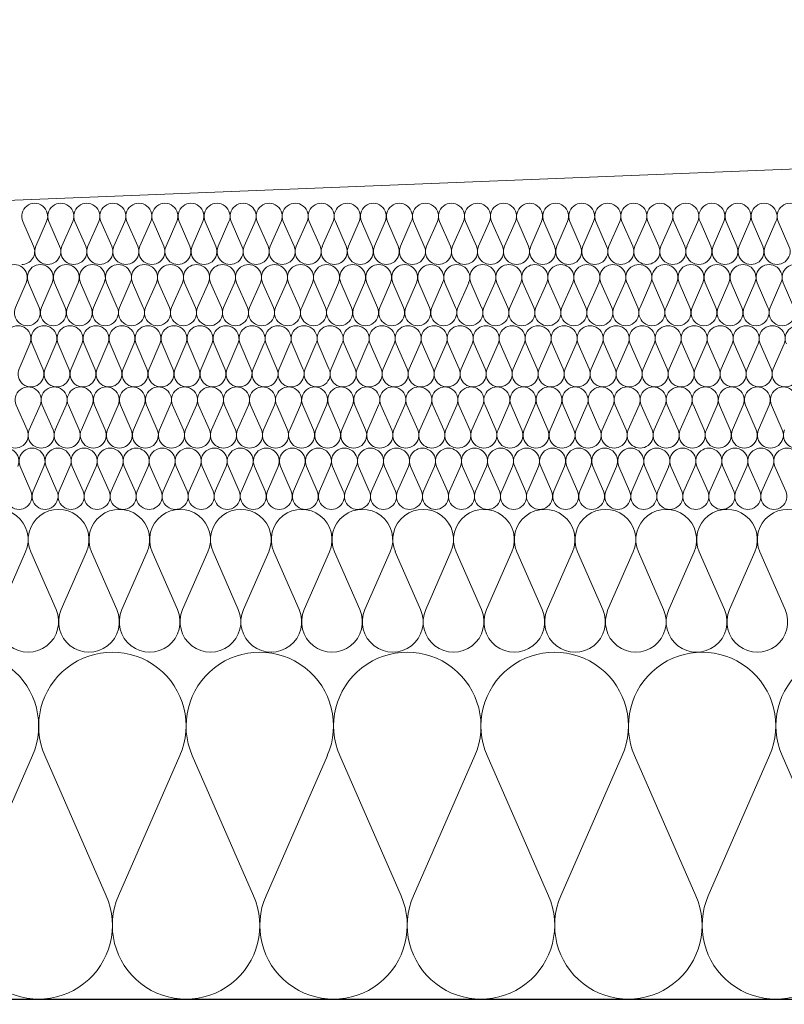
# Model space of a CAD drawing. Extents: x -686885 to -413214, y -23370 to 153194.
# Tile 13 of 145: x -655851 to -655476, y -7972 to -7490. Entities that reach past the tile are written whole.
import ezdxf

# ---------------------------------------------------------------- set-up
doc = ezdxf.new("R2010")
doc.units = 0
doc.header["$MEASUREMENT"] = 0
for name, color, linetype, lineweight in [('Arch stropy_Nr_Pióra__1', 7, 'Continuous', 25), ('INWENT KONST. DREWNIANA_Nr_Pióra__21', 7, 'Continuous', 9), ('INWENT WYMIARY_Nr_Pióra__21', 7, 'Continuous', 9), ('INWENT WYMIARY_Nr_Pióra__5', 7, 'Continuous', 13)]:
    doc.layers.add(name, color=color, linetype=linetype, lineweight=lineweight)
doc.layers.add('Inwent Izolacje', color=7, linetype='Continuous')
doc.layers.add('INWENT WYMIARY', color=7, linetype='Continuous')
doc.layers.add('Inwent Izolacje_Nr_Pióra__2', color=7, linetype='Continuous', lineweight=13, true_color=0x7f7f7f)
doc.styles.add('GENERATED_STYLE_1', font='txt')
doc.dimstyles.new('GENERATED_STYLE__9', dxfattribs={"dimtxt": 160.000002, "dimasz": 110.144928, "dimexe": 0.18, "dimexo": 40, "dimgap": 0.09, "dimtad": 1, "dimtih": 1, "dimtoh": 1, "dimdec": 0, "dimzin": 0, "dimdsep": 46, "dimtxsty": 'GENERATED_STYLE_1', "dimblk": 'ARROWHEAD_5', "dimblk1": 'ARROWHEAD_5', "dimblk2": 'ARROWHEAD_5', "dimcen": 0.09, "dimclrd": 7, "dimclre": 7, "dimclrt": 7, "dimazin": 0, "dimtfac": 1, "dimtdec": 4, "dimtmove": 0, "dimatfit": 3, "dimfxl": 0, "dimtolj": 1, "dimtzin": 0, "dimarcsym": 0})

# ---------------------------------------------------------------- blocks, each defined once
blk = doc.blocks.new('Izolacja cieplna 14_13', base_point=(-647529.55, -7969.58))
at = {"layer": 'Inwent Izolacje_Nr_Pióra__2', "linetype": 'Continuous'}
for p, q in [((-655844.27, -7850.24), (-655874.33, -7918.92)), ((-655808.13, -7918.92), (-655838.19, -7850.24)), ((-655771.99, -7850.24), (-655802.06, -7918.92)), ((-655735.85, -7918.92), (-655765.92, -7850.24)), ((-655699.71, -7850.24), (-655729.78, -7918.92)), ((-655663.58, -7918.92), (-655693.64, -7850.24)), ((-655627.44, -7850.24), (-655657.51, -7918.92)), ((-655591.3, -7918.92), (-655621.37, -7850.24)), ((-655555.16, -7850.24), (-655585.23, -7918.92)), ((-655519.03, -7918.92), (-655549.09, -7850.24)), ((-655482.89, -7850.24), (-655512.95, -7918.92)), ((-655446.75, -7918.92), (-655476.82, -7850.24))]:
    blk.add_line(p, q, dxfattribs=at)
for centre, start_param, end_param in [((-655877.37, -7835.73), 1.158003, 5.125183), ((-655805.09, -7835.73), 1.158003, 5.125183), ((-655732.82, -7835.73), 1.158003, 5.125183), ((-655660.54, -7835.73), 1.158003, 5.125183), ((-655588.27, -7835.73), 1.158003, 5.125183), ((-655515.99, -7835.73), 1.158003, 5.125183), ((-655443.71, -7835.73), 1.158003, 5.125183), ((-655841.23, -7933.42), 4.299595, 8.266774), ((-655768.95, -7933.42), 4.299595, 8.266774), ((-655696.68, -7933.42), 4.299595, 8.266774), ((-655624.4, -7933.42), 4.299595, 8.266774), ((-655552.13, -7933.42), 4.299595, 8.266774), ((-655479.85, -7933.42), 4.299595, 8.266774)]:
    blk.add_ellipse(centre, major_axis=(0, -36.15), ratio=0.999515, start_param=start_param, end_param=end_param, dxfattribs=at)
blk = doc.blocks.new('Izolacja cieplna 14_14', base_point=(-648399.55, -7799.58))
at = {"layer": 'Inwent Izolacje_Nr_Pióra__2', "linetype": 'Continuous'}
for p, q in [((-655847.61, -7750.44), (-655860, -7778.72)), ((-655832.72, -7778.72), (-655845.11, -7750.44)), ((-655817.83, -7750.44), (-655830.22, -7778.72)), ((-655802.93, -7778.72), (-655815.32, -7750.44)), ((-655788.04, -7750.44), (-655800.43, -7778.72)), ((-655773.14, -7778.72), (-655785.54, -7750.44)), ((-655758.25, -7750.44), (-655770.64, -7778.72)), ((-655743.36, -7778.72), (-655755.75, -7750.44)), ((-655728.46, -7750.44), (-655740.86, -7778.72)), ((-655713.57, -7778.72), (-655725.96, -7750.44)), ((-655698.68, -7750.44), (-655711.07, -7778.72)), ((-655683.78, -7778.72), (-655696.17, -7750.44)), ((-655668.89, -7750.44), (-655681.28, -7778.72)), ((-655654, -7778.72), (-655666.39, -7750.44)), ((-655639.1, -7750.44), (-655651.49, -7778.72)), ((-655624.21, -7778.72), (-655636.6, -7750.44)), ((-655609.32, -7750.44), (-655621.71, -7778.72)), ((-655594.42, -7778.72), (-655606.81, -7750.44)), ((-655579.53, -7750.44), (-655591.92, -7778.72)), ((-655564.63, -7778.72), (-655577.03, -7750.44)), ((-655549.74, -7750.44), (-655562.13, -7778.72)), ((-655534.85, -7778.72), (-655547.24, -7750.44)), ((-655519.95, -7750.44), (-655532.35, -7778.72)), ((-655505.06, -7778.72), (-655517.45, -7750.44)), ((-655490.17, -7750.44), (-655502.56, -7778.72)), ((-655475.27, -7778.72), (-655487.66, -7750.44))]:
    blk.add_line(p, q, dxfattribs=at)
for centre, start_param, end_param in [((-655861.26, -7744.47), 2.728799, 6.695979), ((-655831.47, -7744.47), 2.728799, 6.695979), ((-655801.68, -7744.47), 2.728799, 6.695979), ((-655771.89, -7744.47), 2.728799, 6.695979), ((-655742.11, -7744.47), 2.728799, 6.695979), ((-655712.32, -7744.47), 2.728799, 6.695979), ((-655682.53, -7744.47), 2.728799, 6.695979), ((-655652.74, -7744.47), 2.728799, 6.695979), ((-655622.96, -7744.47), 2.728799, 6.695979), ((-655593.17, -7744.47), 2.728799, 6.695979), ((-655563.38, -7744.47), 2.728799, 6.695979), ((-655533.6, -7744.47), 2.728799, 6.695979), ((-655503.81, -7744.47), 2.728799, 6.695979), ((-655474.02, -7744.47), 2.728799, 6.695979), ((-655846.36, -7784.69), 5.870392, 9.837571), ((-655816.57, -7784.69), 5.870392, 9.837571), ((-655786.79, -7784.69), 5.870392, 9.837571), ((-655757, -7784.69), 5.870392, 9.837571), ((-655727.21, -7784.69), 5.870392, 9.837571), ((-655697.43, -7784.69), 5.870392, 9.837571), ((-655667.64, -7784.69), 5.870392, 9.837571), ((-655637.85, -7784.69), 5.870392, 9.837571), ((-655608.06, -7784.69), 5.870392, 9.837571), ((-655578.28, -7784.69), 5.870392, 9.837571), ((-655548.49, -7784.69), 5.870392, 9.837571), ((-655518.7, -7784.69), 5.870392, 9.837571), ((-655488.91, -7784.69), 5.870392, 9.837571)]:
    blk.add_ellipse(centre, major_axis=(-14.89, 0), ratio=0.999587, start_param=start_param, end_param=end_param, dxfattribs=at)
blk = doc.blocks.new('Izolacja cieplna 14_15', base_point=(-649049.55, -7729.58))
at = {"layer": 'Inwent Izolacje_Nr_Pióra__2', "linetype": 'Continuous'}
for p, q in [((-655845.01, -7720.64), (-655850.32, -7708.52)), ((-655838.63, -7708.52), (-655843.94, -7720.64)), ((-655832.25, -7720.64), (-655837.56, -7708.52)), ((-655825.87, -7708.52), (-655831.18, -7720.64)), ((-655819.49, -7720.64), (-655824.8, -7708.52)), ((-655813.11, -7708.52), (-655818.42, -7720.64)), ((-655806.73, -7720.64), (-655812.04, -7708.52)), ((-655800.35, -7708.52), (-655805.66, -7720.64)), ((-655793.97, -7720.64), (-655799.28, -7708.52)), ((-655787.59, -7708.52), (-655792.9, -7720.64)), ((-655781.21, -7720.64), (-655786.52, -7708.52)), ((-655774.83, -7708.52), (-655780.14, -7720.64)), ((-655768.45, -7720.64), (-655773.76, -7708.52)), ((-655762.07, -7708.52), (-655767.38, -7720.64)), ((-655755.69, -7720.64), (-655761, -7708.52)), ((-655749.31, -7708.52), (-655754.62, -7720.64)), ((-655742.93, -7720.64), (-655748.24, -7708.52)), ((-655736.55, -7708.52), (-655741.86, -7720.64)), ((-655730.17, -7720.64), (-655735.48, -7708.52)), ((-655723.79, -7708.52), (-655729.1, -7720.64)), ((-655717.41, -7720.64), (-655722.72, -7708.52)), ((-655711.03, -7708.52), (-655716.34, -7720.64)), ((-655704.65, -7720.64), (-655709.96, -7708.52)), ((-655698.27, -7708.52), (-655703.58, -7720.64)), ((-655691.89, -7720.64), (-655697.19, -7708.52)), ((-655685.51, -7708.52), (-655690.81, -7720.64)), ((-655679.13, -7720.64), (-655684.43, -7708.52)), ((-655672.75, -7708.52), (-655678.05, -7720.64)), ((-655666.37, -7720.64), (-655671.67, -7708.52)), ((-655659.99, -7708.52), (-655665.29, -7720.64)), ((-655653.61, -7720.64), (-655658.91, -7708.52)), ((-655647.23, -7708.52), (-655652.53, -7720.64)), ((-655640.84, -7720.64), (-655646.15, -7708.52)), ((-655634.46, -7708.52), (-655639.77, -7720.64)), ((-655628.08, -7720.64), (-655633.39, -7708.52)), ((-655621.7, -7708.52), (-655627.01, -7720.64)), ((-655615.32, -7720.64), (-655620.63, -7708.52)), ((-655608.94, -7708.52), (-655614.25, -7720.64)), ((-655602.56, -7720.64), (-655607.87, -7708.52)), ((-655596.18, -7708.52), (-655601.49, -7720.64)), ((-655589.8, -7720.64), (-655595.11, -7708.52)), ((-655583.42, -7708.52), (-655588.73, -7720.64)), ((-655577.04, -7720.64), (-655582.35, -7708.52)), ((-655570.66, -7708.52), (-655575.97, -7720.64)), ((-655564.28, -7720.64), (-655569.59, -7708.52)), ((-655557.9, -7708.52), (-655563.21, -7720.64)), ((-655551.52, -7720.64), (-655556.83, -7708.52)), ((-655545.14, -7708.52), (-655550.45, -7720.64)), ((-655538.76, -7720.64), (-655544.07, -7708.52)), ((-655532.38, -7708.52), (-655537.69, -7720.64)), ((-655526, -7720.64), (-655531.31, -7708.52)), ((-655519.62, -7708.52), (-655524.93, -7720.64)), ((-655513.24, -7720.64), (-655518.55, -7708.52)), ((-655506.86, -7708.52), (-655512.17, -7720.64)), ((-655500.48, -7720.64), (-655505.79, -7708.52)), ((-655494.1, -7708.52), (-655499.41, -7720.64)), ((-655487.72, -7720.64), (-655493.03, -7708.52)), ((-655481.34, -7708.52), (-655486.65, -7720.64)), ((-655474.96, -7720.64), (-655480.27, -7708.52))]:
    blk.add_line(p, q, dxfattribs=at)
for centre, start_param, end_param in [((-655857.24, -7705.96), 1.158003, 5.125183), ((-655844.48, -7705.96), 1.158003, 5.125183), ((-655831.72, -7705.96), 1.158003, 5.125183), ((-655818.95, -7705.96), 1.158003, 5.125183), ((-655806.19, -7705.96), 1.158003, 5.125183), ((-655793.43, -7705.96), 1.158003, 5.125183), ((-655780.67, -7705.96), 1.158003, 5.125183), ((-655767.91, -7705.96), 1.158003, 5.125183), ((-655755.15, -7705.96), 1.158003, 5.125183), ((-655742.39, -7705.96), 1.158003, 5.125183), ((-655729.63, -7705.96), 1.158003, 5.125183), ((-655716.87, -7705.96), 1.158003, 5.125183), ((-655704.11, -7705.96), 1.158003, 5.125183), ((-655691.35, -7705.96), 1.158003, 5.125183), ((-655678.59, -7705.96), 1.158003, 5.125183), ((-655665.83, -7705.96), 1.158003, 5.125183), ((-655653.07, -7705.96), 1.158003, 5.125183), ((-655640.31, -7705.96), 1.158003, 5.125183), ((-655627.55, -7705.96), 1.158003, 5.125183), ((-655614.79, -7705.96), 1.158003, 5.125183), ((-655602.03, -7705.96), 1.158003, 5.125183), ((-655589.27, -7705.96), 1.158003, 5.125183), ((-655576.51, -7705.96), 1.158003, 5.125183), ((-655563.75, -7705.96), 1.158003, 5.125183), ((-655550.99, -7705.96), 1.158003, 5.125183), ((-655538.23, -7705.96), 1.158003, 5.125183), ((-655525.47, -7705.96), 1.158003, 5.125183), ((-655512.7, -7705.96), 1.158003, 5.125183), ((-655499.94, -7705.96), 1.158003, 5.125183), ((-655487.18, -7705.96), 1.158003, 5.125183), ((-655474.42, -7705.96), 1.158003, 5.125183), ((-655850.86, -7723.2), 4.299595, 8.266774), ((-655838.1, -7723.2), 4.299595, 8.266774), ((-655825.33, -7723.2), 4.299595, 8.266774), ((-655812.57, -7723.2), 4.299595, 8.266774), ((-655799.81, -7723.2), 4.299595, 8.266774), ((-655787.05, -7723.2), 4.299595, 8.266774), ((-655774.29, -7723.2), 4.299595, 8.266774), ((-655761.53, -7723.2), 4.299595, 8.266774), ((-655748.77, -7723.2), 4.299595, 8.266774), ((-655736.01, -7723.2), 4.299595, 8.266774), ((-655723.25, -7723.2), 4.299595, 8.266774), ((-655710.49, -7723.2), 4.299595, 8.266774), ((-655697.73, -7723.2), 4.299595, 8.266774), ((-655684.97, -7723.2), 4.299595, 8.266774), ((-655672.21, -7723.2), 4.299595, 8.266774), ((-655659.45, -7723.2), 4.299595, 8.266774), ((-655646.69, -7723.2), 4.299595, 8.266774), ((-655633.93, -7723.2), 4.299595, 8.266774), ((-655621.17, -7723.2), 4.299595, 8.266774), ((-655608.41, -7723.2), 4.299595, 8.266774), ((-655595.65, -7723.2), 4.299595, 8.266774), ((-655582.89, -7723.2), 4.299595, 8.266774), ((-655570.13, -7723.2), 4.299595, 8.266774), ((-655557.37, -7723.2), 4.299595, 8.266774), ((-655544.61, -7723.2), 4.299595, 8.266774), ((-655531.85, -7723.2), 4.299595, 8.266774), ((-655519.08, -7723.2), 4.299595, 8.266774), ((-655506.32, -7723.2), 4.299595, 8.266774), ((-655493.56, -7723.2), 4.299595, 8.266774), ((-655480.8, -7723.2), 4.299595, 8.266774)]:
    blk.add_ellipse(centre, major_axis=(0, -6.38), ratio=0.999979, start_param=start_param, end_param=end_param, dxfattribs=at)
blk = doc.blocks.new('Izolacja cieplna 14_16', base_point=(-649699.55, -7699.58))
at = {"layer": 'Inwent Izolacje_Nr_Pióra__2', "linetype": 'Continuous'}
for p, q in [((-655846.9, -7690.64), (-655852.21, -7678.52)), ((-655840.52, -7678.52), (-655845.83, -7690.64)), ((-655834.13, -7690.64), (-655839.44, -7678.52)), ((-655827.75, -7678.52), (-655833.06, -7690.64)), ((-655821.37, -7690.64), (-655826.68, -7678.52)), ((-655814.98, -7678.52), (-655820.29, -7690.64)), ((-655808.6, -7690.64), (-655813.91, -7678.52)), ((-655802.22, -7678.52), (-655807.53, -7690.64)), ((-655795.83, -7690.64), (-655801.15, -7678.52)), ((-655789.45, -7678.52), (-655794.76, -7690.64)), ((-655783.07, -7690.64), (-655788.38, -7678.52)), ((-655776.69, -7678.52), (-655782, -7690.64)), ((-655770.3, -7690.64), (-655775.61, -7678.52)), ((-655763.92, -7678.52), (-655769.23, -7690.64)), ((-655757.54, -7690.64), (-655762.85, -7678.52)), ((-655751.15, -7678.52), (-655756.46, -7690.64)), ((-655744.77, -7690.64), (-655750.08, -7678.52)), ((-655738.39, -7678.52), (-655743.7, -7690.64)), ((-655732, -7690.64), (-655737.32, -7678.52)), ((-655725.62, -7678.52), (-655730.93, -7690.64)), ((-655719.24, -7690.64), (-655724.55, -7678.52)), ((-655712.86, -7678.52), (-655718.17, -7690.64)), ((-655706.47, -7690.64), (-655711.78, -7678.52)), ((-655700.09, -7678.52), (-655705.4, -7690.64)), ((-655693.71, -7690.64), (-655699.02, -7678.52)), ((-655687.32, -7678.52), (-655692.63, -7690.64)), ((-655680.94, -7690.64), (-655686.25, -7678.52)), ((-655674.56, -7678.52), (-655679.87, -7690.64)), ((-655668.17, -7690.64), (-655673.49, -7678.52)), ((-655661.79, -7678.52), (-655667.1, -7690.64)), ((-655655.41, -7690.64), (-655660.72, -7678.52)), ((-655649.03, -7678.52), (-655654.34, -7690.64)), ((-655642.64, -7690.64), (-655647.95, -7678.52)), ((-655636.26, -7678.52), (-655641.57, -7690.64)), ((-655629.88, -7690.64), (-655635.19, -7678.52)), ((-655623.49, -7678.52), (-655628.8, -7690.64)), ((-655617.11, -7690.64), (-655622.42, -7678.52)), ((-655610.73, -7678.52), (-655616.04, -7690.64)), ((-655604.35, -7690.64), (-655609.66, -7678.52)), ((-655597.96, -7678.52), (-655603.27, -7690.64)), ((-655591.58, -7690.64), (-655596.89, -7678.52)), ((-655585.2, -7678.52), (-655590.51, -7690.64)), ((-655578.81, -7690.64), (-655584.12, -7678.52)), ((-655572.43, -7678.52), (-655577.74, -7690.64)), ((-655566.05, -7690.64), (-655571.36, -7678.52)), ((-655559.66, -7678.52), (-655564.97, -7690.64)), ((-655553.28, -7690.64), (-655558.59, -7678.52)), ((-655546.9, -7678.52), (-655552.21, -7690.64)), ((-655540.52, -7690.64), (-655545.83, -7678.52)), ((-655534.13, -7678.52), (-655539.44, -7690.64)), ((-655527.75, -7690.64), (-655533.06, -7678.52)), ((-655521.37, -7678.52), (-655526.68, -7690.64)), ((-655514.98, -7690.64), (-655520.29, -7678.52)), ((-655508.6, -7678.52), (-655513.91, -7690.64)), ((-655502.22, -7690.64), (-655507.53, -7678.52)), ((-655495.83, -7678.52), (-655501.15, -7690.64)), ((-655489.45, -7690.64), (-655494.76, -7678.52)), ((-655483.07, -7678.52), (-655488.38, -7690.64)), ((-655476.69, -7690.64), (-655482, -7678.52))]:
    blk.add_line(p, q, dxfattribs=at)
for centre, start_param, end_param in [((-655846.36, -7675.96), 2.728799, 6.695979), ((-655833.6, -7675.96), 2.728799, 6.695979), ((-655820.83, -7675.96), 2.728799, 6.695979), ((-655808.06, -7675.96), 2.728799, 6.695979), ((-655795.3, -7675.96), 2.728799, 6.695979), ((-655782.53, -7675.96), 2.728799, 6.695979), ((-655769.77, -7675.96), 2.728799, 6.695979), ((-655757, -7675.96), 2.728799, 6.695979), ((-655744.23, -7675.96), 2.728799, 6.695979), ((-655731.47, -7675.96), 2.728799, 6.695979), ((-655718.7, -7675.96), 2.728799, 6.695979), ((-655705.94, -7675.96), 2.728799, 6.695979), ((-655693.17, -7675.96), 2.728799, 6.695979), ((-655680.4, -7675.96), 2.728799, 6.695979), ((-655667.64, -7675.96), 2.728799, 6.695979), ((-655654.87, -7675.96), 2.728799, 6.695979), ((-655642.11, -7675.96), 2.728799, 6.695979), ((-655629.34, -7675.96), 2.728799, 6.695979), ((-655616.57, -7675.96), 2.728799, 6.695979), ((-655603.81, -7675.96), 2.728799, 6.695979), ((-655591.04, -7675.96), 2.728799, 6.695979), ((-655578.28, -7675.96), 2.728799, 6.695979), ((-655565.51, -7675.96), 2.728799, 6.695979), ((-655552.75, -7675.96), 2.728799, 6.695979), ((-655539.98, -7675.96), 2.728799, 6.695979), ((-655527.21, -7675.96), 2.728799, 6.695979), ((-655514.45, -7675.96), 2.728799, 6.695979), ((-655501.68, -7675.96), 2.728799, 6.695979), ((-655488.92, -7675.96), 2.728799, 6.695979), ((-655476.15, -7675.96), 2.728799, 6.695979), ((-655852.75, -7693.2), 5.870392, 9.837571), ((-655839.98, -7693.2), 5.870392, 9.837571), ((-655827.21, -7693.2), 5.870392, 9.837571), ((-655814.45, -7693.2), 5.870392, 9.837571), ((-655801.68, -7693.2), 5.870392, 9.837571), ((-655788.92, -7693.2), 5.870392, 9.837571), ((-655776.15, -7693.2), 5.870392, 9.837571), ((-655763.38, -7693.2), 5.870392, 9.837571), ((-655750.62, -7693.2), 5.870392, 9.837571), ((-655737.85, -7693.2), 5.870392, 9.837571), ((-655725.09, -7693.2), 5.870392, 9.837571), ((-655712.32, -7693.2), 5.870392, 9.837571), ((-655699.55, -7693.2), 5.870392, 9.837571), ((-655686.79, -7693.2), 5.870392, 9.837571), ((-655674.02, -7693.2), 5.870392, 9.837571), ((-655661.26, -7693.2), 5.870392, 9.837571), ((-655648.49, -7693.2), 5.870392, 9.837571), ((-655635.72, -7693.2), 5.870392, 9.837571), ((-655622.96, -7693.2), 5.870392, 9.837571), ((-655610.19, -7693.2), 5.870392, 9.837571), ((-655597.43, -7693.2), 5.870392, 9.837571), ((-655584.66, -7693.2), 5.870392, 9.837571), ((-655571.89, -7693.2), 5.870392, 9.837571), ((-655559.13, -7693.2), 5.870392, 9.837571), ((-655546.36, -7693.2), 5.870392, 9.837571), ((-655533.6, -7693.2), 5.870392, 9.837571), ((-655520.83, -7693.2), 5.870392, 9.837571), ((-655508.06, -7693.2), 5.870392, 9.837571), ((-655495.3, -7693.2), 5.870392, 9.837571), ((-655482.53, -7693.2), 5.870392, 9.837571), ((-655469.77, -7693.2), 5.870392, 9.837571)]:
    blk.add_ellipse(centre, major_axis=(-6.38, 0), ratio=0.999587, start_param=start_param, end_param=end_param, dxfattribs=at)
blk = doc.blocks.new('Izolacja cieplna 14_17', base_point=(-650349.55, -7669.58))
at = {"layer": 'Inwent Izolacje_Nr_Pióra__2', "linetype": 'Continuous'}
for p, q in [((-655845.54, -7648.52), (-655850.84, -7660.64)), ((-655839.16, -7660.64), (-655844.46, -7648.52)), ((-655832.79, -7648.52), (-655838.09, -7660.64)), ((-655826.41, -7660.64), (-655831.71, -7648.52)), ((-655820.03, -7648.52), (-655825.34, -7660.64)), ((-655813.66, -7660.64), (-655818.96, -7648.52)), ((-655807.28, -7648.52), (-655812.59, -7660.64)), ((-655800.91, -7660.64), (-655806.21, -7648.52)), ((-655794.53, -7648.52), (-655799.84, -7660.64)), ((-655788.16, -7660.64), (-655793.46, -7648.52)), ((-655781.78, -7648.52), (-655787.09, -7660.64)), ((-655775.41, -7660.64), (-655780.71, -7648.52)), ((-655769.03, -7648.52), (-655774.34, -7660.64)), ((-655762.66, -7660.64), (-655767.96, -7648.52)), ((-655756.28, -7648.52), (-655761.59, -7660.64)), ((-655749.91, -7660.64), (-655755.21, -7648.52)), ((-655743.53, -7648.52), (-655748.84, -7660.64)), ((-655737.16, -7660.64), (-655742.46, -7648.52)), ((-655730.78, -7648.52), (-655736.09, -7660.64)), ((-655724.41, -7660.64), (-655729.71, -7648.52)), ((-655718.03, -7648.52), (-655723.34, -7660.64)), ((-655711.66, -7660.64), (-655716.96, -7648.52)), ((-655705.28, -7648.52), (-655710.58, -7660.64)), ((-655698.91, -7660.64), (-655704.21, -7648.52)), ((-655692.53, -7648.52), (-655697.83, -7660.64)), ((-655686.15, -7660.64), (-655691.46, -7648.52)), ((-655679.78, -7648.52), (-655685.08, -7660.64)), ((-655673.4, -7660.64), (-655678.71, -7648.52)), ((-655667.03, -7648.52), (-655672.33, -7660.64)), ((-655660.65, -7660.64), (-655665.96, -7648.52)), ((-655654.28, -7648.52), (-655659.58, -7660.64)), ((-655647.9, -7660.64), (-655653.21, -7648.52)), ((-655641.53, -7648.52), (-655646.83, -7660.64)), ((-655635.15, -7660.64), (-655640.46, -7648.52)), ((-655628.78, -7648.52), (-655634.08, -7660.64)), ((-655622.4, -7660.64), (-655627.71, -7648.52)), ((-655616.03, -7648.52), (-655621.33, -7660.64)), ((-655609.65, -7660.64), (-655614.96, -7648.52)), ((-655603.28, -7648.52), (-655608.58, -7660.64)), ((-655596.9, -7660.64), (-655602.21, -7648.52)), ((-655590.53, -7648.52), (-655595.83, -7660.64)), ((-655584.15, -7660.64), (-655589.46, -7648.52)), ((-655577.78, -7648.52), (-655583.08, -7660.64)), ((-655571.4, -7660.64), (-655576.7, -7648.52)), ((-655565.03, -7648.52), (-655570.33, -7660.64)), ((-655558.65, -7660.64), (-655563.95, -7648.52)), ((-655552.28, -7648.52), (-655557.58, -7660.64)), ((-655545.9, -7660.64), (-655551.2, -7648.52)), ((-655539.52, -7648.52), (-655544.83, -7660.64)), ((-655533.15, -7660.64), (-655538.45, -7648.52)), ((-655526.77, -7648.52), (-655532.08, -7660.64)), ((-655520.4, -7660.64), (-655525.7, -7648.52)), ((-655514.02, -7648.52), (-655519.33, -7660.64)), ((-655507.65, -7660.64), (-655512.95, -7648.52)), ((-655501.27, -7648.52), (-655506.58, -7660.64)), ((-655494.9, -7660.64), (-655500.2, -7648.52)), ((-655488.52, -7648.52), (-655493.83, -7660.64)), ((-655482.15, -7660.64), (-655487.45, -7648.52)), ((-655475.77, -7648.52), (-655481.08, -7660.64))]:
    blk.add_line(p, q, dxfattribs=at)
for centre, start_param, end_param in [((-655851.38, -7645.96), 1.158003, 5.125183), ((-655838.62, -7645.96), 1.158003, 5.125183), ((-655825.87, -7645.96), 1.158003, 5.125183), ((-655813.12, -7645.96), 1.158003, 5.125183), ((-655800.37, -7645.96), 1.158003, 5.125183), ((-655787.62, -7645.96), 1.158003, 5.125183), ((-655774.87, -7645.96), 1.158003, 5.125183), ((-655762.12, -7645.96), 1.158003, 5.125183), ((-655749.37, -7645.96), 1.158003, 5.125183), ((-655736.62, -7645.96), 1.158003, 5.125183), ((-655723.87, -7645.96), 1.158003, 5.125183), ((-655711.12, -7645.96), 1.158003, 5.125183), ((-655698.37, -7645.96), 1.158003, 5.125183), ((-655685.62, -7645.96), 1.158003, 5.125183), ((-655672.87, -7645.96), 1.158003, 5.125183), ((-655660.12, -7645.96), 1.158003, 5.125183), ((-655647.37, -7645.96), 1.158003, 5.125183), ((-655634.62, -7645.96), 1.158003, 5.125183), ((-655621.87, -7645.96), 1.158003, 5.125183), ((-655609.12, -7645.96), 1.158003, 5.125183), ((-655596.37, -7645.96), 1.158003, 5.125183), ((-655583.62, -7645.96), 1.158003, 5.125183), ((-655570.87, -7645.96), 1.158003, 5.125183), ((-655558.11, -7645.96), 1.158003, 5.125183), ((-655545.36, -7645.96), 1.158003, 5.125183), ((-655532.61, -7645.96), 1.158003, 5.125183), ((-655519.86, -7645.96), 1.158003, 5.125183), ((-655507.11, -7645.96), 1.158003, 5.125183), ((-655494.36, -7645.96), 1.158003, 5.125183), ((-655481.61, -7645.96), 1.158003, 5.125183), ((-655468.86, -7645.96), 1.158003, 5.125183), ((-655845, -7663.2), 4.299595, 8.266774), ((-655832.25, -7663.2), 4.299595, 8.266774), ((-655819.5, -7663.2), 4.299595, 8.266774), ((-655806.75, -7663.2), 4.299595, 8.266774), ((-655794, -7663.2), 4.299595, 8.266774), ((-655781.25, -7663.2), 4.299595, 8.266774), ((-655768.5, -7663.2), 4.299595, 8.266774), ((-655755.75, -7663.2), 4.299595, 8.266774), ((-655743, -7663.2), 4.299595, 8.266774), ((-655730.25, -7663.2), 4.299595, 8.266774), ((-655717.5, -7663.2), 4.299595, 8.266774), ((-655704.74, -7663.2), 4.299595, 8.266774), ((-655691.99, -7663.2), 4.299595, 8.266774), ((-655679.24, -7663.2), 4.299595, 8.266774), ((-655666.49, -7663.2), 4.299595, 8.266774), ((-655653.74, -7663.2), 4.299595, 8.266774), ((-655640.99, -7663.2), 4.299595, 8.266774), ((-655628.24, -7663.2), 4.299595, 8.266774), ((-655615.49, -7663.2), 4.299595, 8.266774), ((-655602.74, -7663.2), 4.299595, 8.266774), ((-655589.99, -7663.2), 4.299595, 8.266774), ((-655577.24, -7663.2), 4.299595, 8.266774), ((-655564.49, -7663.2), 4.299595, 8.266774), ((-655551.74, -7663.2), 4.299595, 8.266774), ((-655538.99, -7663.2), 4.299595, 8.266774), ((-655526.24, -7663.2), 4.299595, 8.266774), ((-655513.49, -7663.2), 4.299595, 8.266774), ((-655500.74, -7663.2), 4.299595, 8.266774), ((-655487.99, -7663.2), 4.299595, 8.266774), ((-655475.24, -7663.2), 4.299595, 8.266774)]:
    blk.add_ellipse(centre, major_axis=(0, -6.38), ratio=0.999198, start_param=start_param, end_param=end_param, dxfattribs=at)
blk = doc.blocks.new('Izolacja cieplna 14_18', base_point=(-651049.55, -7639.58))
at = {"layer": 'Inwent Izolacje_Nr_Pióra__2', "linetype": 'Continuous'}
for p, q in [((-655847.33, -7618.52), (-655852.64, -7630.64)), ((-655840.95, -7630.64), (-655846.26, -7618.52)), ((-655834.57, -7618.52), (-655839.88, -7630.64)), ((-655828.19, -7630.64), (-655833.5, -7618.52)), ((-655821.81, -7618.52), (-655827.12, -7630.64)), ((-655815.43, -7630.64), (-655820.74, -7618.52)), ((-655809.06, -7618.52), (-655814.36, -7630.64)), ((-655802.68, -7630.64), (-655807.98, -7618.52)), ((-655796.3, -7618.52), (-655801.6, -7630.64)), ((-655789.92, -7630.64), (-655795.22, -7618.52)), ((-655783.54, -7618.52), (-655788.85, -7630.64)), ((-655777.16, -7630.64), (-655782.47, -7618.52)), ((-655770.78, -7618.52), (-655776.09, -7630.64)), ((-655764.4, -7630.64), (-655769.71, -7618.52)), ((-655758.02, -7618.52), (-655763.33, -7630.64)), ((-655751.64, -7630.64), (-655756.95, -7618.52)), ((-655745.26, -7618.52), (-655750.57, -7630.64)), ((-655738.88, -7630.64), (-655744.19, -7618.52)), ((-655732.5, -7618.52), (-655737.81, -7630.64)), ((-655726.12, -7630.64), (-655731.43, -7618.52)), ((-655719.74, -7618.52), (-655725.05, -7630.64)), ((-655713.37, -7630.64), (-655718.67, -7618.52)), ((-655706.99, -7618.52), (-655712.29, -7630.64)), ((-655700.61, -7630.64), (-655705.91, -7618.52)), ((-655694.23, -7618.52), (-655699.54, -7630.64)), ((-655687.85, -7630.64), (-655693.16, -7618.52)), ((-655681.47, -7618.52), (-655686.78, -7630.64)), ((-655675.09, -7630.64), (-655680.4, -7618.52)), ((-655668.71, -7618.52), (-655674.02, -7630.64)), ((-655662.33, -7630.64), (-655667.64, -7618.52)), ((-655655.95, -7618.52), (-655661.26, -7630.64)), ((-655649.57, -7630.64), (-655654.88, -7618.52)), ((-655643.19, -7618.52), (-655648.5, -7630.64)), ((-655636.81, -7630.64), (-655642.12, -7618.52)), ((-655630.43, -7618.52), (-655635.74, -7630.64)), ((-655624.06, -7630.64), (-655629.36, -7618.52)), ((-655617.68, -7618.52), (-655622.98, -7630.64)), ((-655611.3, -7630.64), (-655616.6, -7618.52)), ((-655604.92, -7618.52), (-655610.22, -7630.64)), ((-655598.54, -7630.64), (-655603.85, -7618.52)), ((-655592.16, -7618.52), (-655597.47, -7630.64)), ((-655585.78, -7630.64), (-655591.09, -7618.52)), ((-655579.4, -7618.52), (-655584.71, -7630.64)), ((-655573.02, -7630.64), (-655578.33, -7618.52)), ((-655566.64, -7618.52), (-655571.95, -7630.64)), ((-655560.26, -7630.64), (-655565.57, -7618.52)), ((-655553.88, -7618.52), (-655559.19, -7630.64)), ((-655547.5, -7630.64), (-655552.81, -7618.52)), ((-655541.12, -7618.52), (-655546.43, -7630.64)), ((-655534.74, -7630.64), (-655540.05, -7618.52)), ((-655528.37, -7618.52), (-655533.67, -7630.64)), ((-655521.99, -7630.64), (-655527.29, -7618.52)), ((-655515.61, -7618.52), (-655520.91, -7630.64)), ((-655509.23, -7630.64), (-655514.53, -7618.52)), ((-655502.85, -7618.52), (-655508.16, -7630.64)), ((-655496.47, -7630.64), (-655501.78, -7618.52)), ((-655490.09, -7618.52), (-655495.4, -7630.64)), ((-655483.71, -7630.64), (-655489.02, -7618.52)), ((-655477.33, -7618.52), (-655482.64, -7630.64)), ((-655470.95, -7630.64), (-655476.26, -7618.52))]:
    blk.add_line(p, q, dxfattribs=at)
for centre, start_param, end_param in [((-655853.17, -7615.96), 1.158003, 5.125183), ((-655840.42, -7615.96), 1.158003, 5.125183), ((-655827.66, -7615.96), 1.158003, 5.125183), ((-655814.9, -7615.96), 1.158003, 5.125183), ((-655802.14, -7615.96), 1.158003, 5.125183), ((-655789.38, -7615.96), 1.158003, 5.125183), ((-655776.62, -7615.96), 1.158003, 5.125183), ((-655763.86, -7615.96), 1.158003, 5.125183), ((-655751.11, -7615.96), 1.158003, 5.125183), ((-655738.35, -7615.96), 1.158003, 5.125183), ((-655725.59, -7615.96), 1.158003, 5.125183), ((-655712.83, -7615.96), 1.158003, 5.125183), ((-655700.07, -7615.96), 1.158003, 5.125183), ((-655687.31, -7615.96), 1.158003, 5.125183), ((-655674.55, -7615.96), 1.158003, 5.125183), ((-655661.8, -7615.96), 1.158003, 5.125183), ((-655649.04, -7615.96), 1.158003, 5.125183), ((-655636.28, -7615.96), 1.158003, 5.125183), ((-655623.52, -7615.96), 1.158003, 5.125183), ((-655610.76, -7615.96), 1.158003, 5.125183), ((-655598, -7615.96), 1.158003, 5.125183), ((-655585.24, -7615.96), 1.158003, 5.125183), ((-655572.48, -7615.96), 1.158003, 5.125183), ((-655559.73, -7615.96), 1.158003, 5.125183), ((-655546.97, -7615.96), 1.158003, 5.125183), ((-655534.21, -7615.96), 1.158003, 5.125183), ((-655521.45, -7615.96), 1.158003, 5.125183), ((-655508.69, -7615.96), 1.158003, 5.125183), ((-655495.93, -7615.96), 1.158003, 5.125183), ((-655483.17, -7615.96), 1.158003, 5.125183), ((-655470.42, -7615.96), 1.158003, 5.125183), ((-655846.79, -7633.2), 4.299595, 8.266774), ((-655834.04, -7633.2), 4.299595, 8.266774), ((-655821.28, -7633.2), 4.299595, 8.266774), ((-655808.52, -7633.2), 4.299595, 8.266774), ((-655795.76, -7633.2), 4.299595, 8.266774), ((-655783, -7633.2), 4.299595, 8.266774), ((-655770.24, -7633.2), 4.299595, 8.266774), ((-655757.48, -7633.2), 4.299595, 8.266774), ((-655744.73, -7633.2), 4.299595, 8.266774), ((-655731.97, -7633.2), 4.299595, 8.266774), ((-655719.21, -7633.2), 4.299595, 8.266774), ((-655706.45, -7633.2), 4.299595, 8.266774), ((-655693.69, -7633.2), 4.299595, 8.266774), ((-655680.93, -7633.2), 4.299595, 8.266774), ((-655668.17, -7633.2), 4.299595, 8.266774), ((-655655.42, -7633.2), 4.299595, 8.266774), ((-655642.66, -7633.2), 4.299595, 8.266774), ((-655629.9, -7633.2), 4.299595, 8.266774), ((-655617.14, -7633.2), 4.299595, 8.266774), ((-655604.38, -7633.2), 4.299595, 8.266774), ((-655591.62, -7633.2), 4.299595, 8.266774), ((-655578.86, -7633.2), 4.299595, 8.266774), ((-655566.11, -7633.2), 4.299595, 8.266774), ((-655553.35, -7633.2), 4.299595, 8.266774), ((-655540.59, -7633.2), 4.299595, 8.266774), ((-655527.83, -7633.2), 4.299595, 8.266774), ((-655515.07, -7633.2), 4.299595, 8.266774), ((-655502.31, -7633.2), 4.299595, 8.266774), ((-655489.55, -7633.2), 4.299595, 8.266774), ((-655476.79, -7633.2), 4.299595, 8.266774)]:
    blk.add_ellipse(centre, major_axis=(0, -6.38), ratio=0.999838, start_param=start_param, end_param=end_param, dxfattribs=at)
blk = doc.blocks.new('Izolacja cieplna 14_19', base_point=(-651699.55, -7609.58))
at = {"layer": 'Inwent Izolacje_Nr_Pióra__2', "linetype": 'Continuous'}
for p, q in [((-655843.71, -7600.64), (-655849.02, -7588.52)), ((-655837.32, -7588.52), (-655842.63, -7600.64)), ((-655830.94, -7600.64), (-655836.25, -7588.52)), ((-655824.55, -7588.52), (-655829.86, -7600.64)), ((-655818.17, -7600.64), (-655823.48, -7588.52)), ((-655811.78, -7588.52), (-655817.09, -7600.64)), ((-655805.4, -7600.64), (-655810.71, -7588.52)), ((-655799.01, -7588.52), (-655804.33, -7600.64)), ((-655792.63, -7600.64), (-655797.94, -7588.52)), ((-655786.24, -7588.52), (-655791.56, -7600.64)), ((-655779.86, -7600.64), (-655785.17, -7588.52)), ((-655773.47, -7588.52), (-655778.79, -7600.64)), ((-655767.09, -7600.64), (-655772.4, -7588.52)), ((-655760.71, -7588.52), (-655766.02, -7600.64)), ((-655754.32, -7600.64), (-655759.63, -7588.52)), ((-655747.94, -7588.52), (-655753.25, -7600.64)), ((-655741.55, -7600.64), (-655746.86, -7588.52)), ((-655735.17, -7588.52), (-655740.48, -7600.64)), ((-655728.78, -7600.64), (-655734.09, -7588.52)), ((-655722.4, -7588.52), (-655727.71, -7600.64)), ((-655716.01, -7600.64), (-655721.32, -7588.52)), ((-655709.63, -7588.52), (-655714.94, -7600.64)), ((-655703.24, -7600.64), (-655708.56, -7588.52)), ((-655696.86, -7588.52), (-655702.17, -7600.64)), ((-655690.47, -7600.64), (-655695.79, -7588.52)), ((-655684.09, -7588.52), (-655689.4, -7600.64)), ((-655677.71, -7600.64), (-655683.02, -7588.52)), ((-655671.32, -7588.52), (-655676.63, -7600.64)), ((-655664.94, -7600.64), (-655670.25, -7588.52)), ((-655658.55, -7588.52), (-655663.86, -7600.64)), ((-655652.17, -7600.64), (-655657.48, -7588.52)), ((-655645.78, -7588.52), (-655651.09, -7600.64)), ((-655639.4, -7600.64), (-655644.71, -7588.52)), ((-655633.01, -7588.52), (-655638.33, -7600.64)), ((-655626.63, -7600.64), (-655631.94, -7588.52)), ((-655620.24, -7588.52), (-655625.56, -7600.64)), ((-655613.86, -7600.64), (-655619.17, -7588.52)), ((-655607.47, -7588.52), (-655612.79, -7600.64)), ((-655601.09, -7600.64), (-655606.4, -7588.52)), ((-655594.71, -7588.52), (-655600.02, -7600.64)), ((-655588.32, -7600.64), (-655593.63, -7588.52)), ((-655581.94, -7588.52), (-655587.25, -7600.64)), ((-655575.55, -7600.64), (-655580.86, -7588.52)), ((-655569.17, -7588.52), (-655574.48, -7600.64)), ((-655562.78, -7600.64), (-655568.09, -7588.52)), ((-655556.4, -7588.52), (-655561.71, -7600.64)), ((-655550.01, -7600.64), (-655555.32, -7588.52)), ((-655543.63, -7588.52), (-655548.94, -7600.64)), ((-655537.24, -7600.64), (-655542.56, -7588.52)), ((-655530.86, -7588.52), (-655536.17, -7600.64)), ((-655524.47, -7600.64), (-655529.79, -7588.52)), ((-655518.09, -7588.52), (-655523.4, -7600.64)), ((-655511.71, -7600.64), (-655517.02, -7588.52)), ((-655505.32, -7588.52), (-655510.63, -7600.64)), ((-655498.94, -7600.64), (-655504.25, -7588.52)), ((-655492.55, -7588.52), (-655497.86, -7600.64)), ((-655486.17, -7600.64), (-655491.48, -7588.52)), ((-655479.78, -7588.52), (-655485.09, -7600.64)), ((-655473.4, -7600.64), (-655478.71, -7588.52))]:
    blk.add_line(p, q, dxfattribs=at)
for centre, start_param, end_param in [((-655843.17, -7585.96), 2.728799, 6.695979), ((-655830.4, -7585.96), 2.728799, 6.695979), ((-655817.63, -7585.96), 2.728799, 6.695979), ((-655804.86, -7585.96), 2.728799, 6.695979), ((-655792.09, -7585.96), 2.728799, 6.695979), ((-655779.32, -7585.96), 2.728799, 6.695979), ((-655766.55, -7585.96), 2.728799, 6.695979), ((-655753.78, -7585.96), 2.728799, 6.695979), ((-655741.02, -7585.96), 2.728799, 6.695979), ((-655728.25, -7585.96), 2.728799, 6.695979), ((-655715.48, -7585.96), 2.728799, 6.695979), ((-655702.71, -7585.96), 2.728799, 6.695979), ((-655689.94, -7585.96), 2.728799, 6.695979), ((-655677.17, -7585.96), 2.728799, 6.695979), ((-655664.4, -7585.96), 2.728799, 6.695979), ((-655651.63, -7585.96), 2.728799, 6.695979), ((-655638.86, -7585.96), 2.728799, 6.695979), ((-655626.09, -7585.96), 2.728799, 6.695979), ((-655613.32, -7585.96), 2.728799, 6.695979), ((-655600.55, -7585.96), 2.728799, 6.695979), ((-655587.78, -7585.96), 2.728799, 6.695979), ((-655575.02, -7585.96), 2.728799, 6.695979), ((-655562.25, -7585.96), 2.728799, 6.695979), ((-655549.48, -7585.96), 2.728799, 6.695979), ((-655536.71, -7585.96), 2.728799, 6.695979), ((-655523.94, -7585.96), 2.728799, 6.695979), ((-655511.17, -7585.96), 2.728799, 6.695979), ((-655498.4, -7585.96), 2.728799, 6.695979), ((-655485.63, -7585.96), 2.728799, 6.695979), ((-655472.86, -7585.96), 2.728799, 6.695979), ((-655849.55, -7603.2), 1.570796, 3.554385), ((-655836.78, -7603.2), 5.870392, 9.837571), ((-655824.02, -7603.2), 5.870392, 9.837571), ((-655811.25, -7603.2), 5.870392, 9.837571), ((-655798.48, -7603.2), 5.870392, 9.837571), ((-655785.71, -7603.2), 5.870392, 9.837571), ((-655772.94, -7603.2), 5.870392, 9.837571), ((-655760.17, -7603.2), 5.870392, 9.837571), ((-655747.4, -7603.2), 5.870392, 9.837571), ((-655734.63, -7603.2), 5.870392, 9.837571), ((-655721.86, -7603.2), 5.870392, 9.837571), ((-655709.09, -7603.2), 5.870392, 9.837571), ((-655696.32, -7603.2), 5.870392, 9.837571), ((-655683.55, -7603.2), 5.870392, 9.837571), ((-655670.78, -7603.2), 5.870392, 9.837571), ((-655658.02, -7603.2), 5.870392, 9.837571), ((-655645.25, -7603.2), 5.870392, 9.837571), ((-655632.48, -7603.2), 5.870392, 9.837571), ((-655619.71, -7603.2), 5.870392, 9.837571), ((-655606.94, -7603.2), 5.870392, 9.837571), ((-655594.17, -7603.2), 5.870392, 9.837571), ((-655581.4, -7603.2), 5.870392, 9.837571), ((-655568.63, -7603.2), 5.870392, 9.837571), ((-655555.86, -7603.2), 5.870392, 9.837571), ((-655543.09, -7603.2), 5.870392, 9.837571), ((-655530.32, -7603.2), 5.870392, 9.837571), ((-655517.55, -7603.2), 5.870392, 9.837571), ((-655504.78, -7603.2), 5.870392, 9.837571), ((-655492.02, -7603.2), 5.870392, 9.837571), ((-655479.25, -7603.2), 5.870392, 9.837571)]:
    blk.add_ellipse(centre, major_axis=(-6.38, 0), ratio=0.999331, start_param=start_param, end_param=end_param, dxfattribs=at)
blk = doc.blocks.new('*D782')
at = {"layer": 'INWENT WYMIARY_Nr_Pióra__5', "linetype": 'Continuous'}
for points in [[(-657348.7, -7638.18), (-657314.98, -7749.08), (-657374.95, -7751.08)], [(-657342.05, -7969.58), (-657372.8, -7857.82), (-657312.81, -7857.42)]]:
    blk.add_hatch(color=256, dxfattribs=at).paths.add_polyline_path(points, flags=0)
for p, q in [((-657348.7, -7638.18), (-657374.95, -7751.08)), ((-657348.7, -7638.18), (-657314.98, -7749.08)), ((-657314.98, -7749.08), (-657374.95, -7751.08)), ((-657372.8, -7857.82), (-657312.81, -7857.42)), ((-657342.05, -7969.58), (-657372.8, -7857.82)), ((-657342.05, -7969.58), (-657312.81, -7857.42))]:
    blk.add_line(p, q, dxfattribs=at)
blk.add_arc((-665600.6, -7969.58), 8258.56, 0.776767, 1.523015, dxfattribs=at)
at = {"layer": 'INWENT WYMIARY_Nr_Pióra__21', "insert": (-657183.74, -7880.63), "char_height": 160, "attachment_point": 7, "style": 'GENERATED_STYLE_1'}
blk.add_mtext('{2,30°}', dxfattribs=at)
blk = doc.blocks.new('ARROWHEAD_5')
at = {"color": 0, "linetype": 'Continuous', "lineweight": 0}
blk.add_line((0, 0), (-1, 0), dxfattribs=at)
blk.add_solid([(-1, 0.2679), (0, 0), (-1, -0.2679), (-1, 0.2679)], dxfattribs=at)
blk = doc.blocks.new('*D783')
at = {"layer": 'INWENT WYMIARY_Nr_Pióra__5', "linetype": 'Continuous'}
for points in [[(-651154.75, -7603.27), (-651129.09, -7716.31), (-651189.04, -7713.99)], [(-651163.09, -7969.58), (-651192.31, -7857.41), (-651132.31, -7857.83)]]:
    blk.add_hatch(color=256, dxfattribs=at).paths.add_polyline_path(points, flags=0)
for p, q in [((-651154.75, -7603.27), (-651189.04, -7713.99)), ((-651154.75, -7603.27), (-651129.09, -7716.31)), ((-651129.09, -7716.31), (-651189.04, -7713.99)), ((-651163.09, -7969.58), (-651192.31, -7857.41)), ((-651192.31, -7857.41), (-651132.31, -7857.83)), ((-651163.09, -7969.58), (-651132.31, -7857.83))]:
    blk.add_line(p, q, dxfattribs=at)
blk.add_arc((-643114.8, -7969.58), 8048.28, 178.18843, 179.202939, dxfattribs=at)
at = {"layer": 'INWENT WYMIARY_Nr_Pióra__21', "insert": (-651769.72, -7862.74), "char_height": 160, "attachment_point": 7, "style": 'GENERATED_STYLE_1'}
blk.add_mtext('{2,61°}', dxfattribs=at)

msp = doc.modelspace()

# ---------------------------------------------------------------- linework, layer by layer
at = {"layer": 'Arch stropy_Nr_Pióra__1', "linetype": 'Continuous'}
msp.add_line((-659599.55, -7969.58), (-647529.55, -7969.58), dxfattribs=at)
at = {"layer": 'INWENT KONST. DREWNIANA_Nr_Pióra__21', "linetype": 'Continuous'}
msp.add_line((-659624.55, -7729.58), (-653649.41, -7489.61), dxfattribs=at)

# ---------------------------------------------------------------- block references
at = {"layer": 'Inwent Izolacje', "color": 104, "linetype": 'Continuous', "lineweight": 13, "true_color": 0x029e21}
for name, p in [('Izolacja cieplna 14_19', (-651699.55, -7609.58)), ('Izolacja cieplna 14_18', (-651049.55, -7639.58)), ('Izolacja cieplna 14_17', (-650349.55, -7669.58)), ('Izolacja cieplna 14_16', (-649699.55, -7699.58)), ('Izolacja cieplna 14_15', (-649049.55, -7729.58)), ('Izolacja cieplna 14_14', (-648399.55, -7799.58)), ('Izolacja cieplna 14_13', (-647529.55, -7969.58))]:
    msp.add_blockref(name, p, dxfattribs=at)

# ---------------------------------------------------------------- dimensions: what is measured, and where the dimension line sits
at = {"layer": 'INWENT WYMIARY', "linetype": 'Continuous'}
for base, center, p2, picture, middle in [((-657343.71, -7803.85), (-665600.6, -7969.58), (-647529.55, -7969.58), '*D782', (-656927.01, -7800.63)), ((-651161, -7786.38), (-643114.8, -7969.58), (-659599.55, -7969.58), '*D783', (-651512.98, -7782.74))]:
    dim = msp.add_angular_dim_3p(base=base, center=center, p1=(-653649.41, -7489.61), p2=p2, dimstyle='GENERATED_STYLE__9', dxfattribs=at)
    dim.commit()
    dim.dimension.update_dxf_attribs({"geometry": picture, "text_midpoint": middle, "dimtype": 165})

doc.saveas('drawing.dxf')
